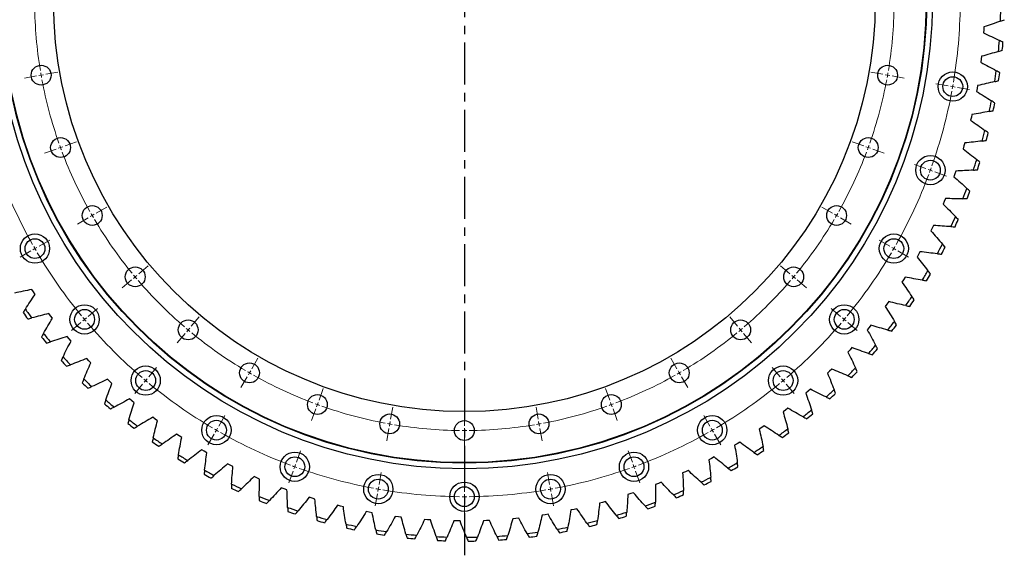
# Model space of a CAD drawing. Header units: millimetres. Extents: x 19 to 5115, y 5136 to 9143.
# Tile 6 of 13: x 872 to 1914, y 7615 to 8190. Entities that reach past the tile are written whole.
import ezdxf

# ---------------------------------------------------------------- set-up
doc = ezdxf.new("R2010")
doc.units = ezdxf.units.MM
doc.header["$LTSCALE"] = 20
doc.linetypes.add('CENTER', pattern=[10.16, 6.35, -1.27, 1.27, -1.27])

msp = doc.modelspace()

# ---------------------------------------------------------------- linework, layer by layer
at = {"linetype": 'CENTER', "ltscale": 0.35}
msp.add_line((1342.6, 8805.6), (1342.6, 7614.5), dxfattribs=at)
at = {"color": 7, "linetype": 'Continuous', "lineweight": 25}
for p, q in [((1892.5, 8178.9), (1892.3, 8175.7)), ((1892.7, 8182.1), (1892.5, 8178.9)), ((1889.9, 8147.8), (1889.5, 8144.6)), ((1890.2, 8151), (1889.9, 8147.8)), ((1885.5, 8117), (1884.9, 8113.8)), ((1886, 8120.1), (1885.5, 8117)), ((1880, 8089.5), (1879.4, 8086.4)), ((1879.4, 8086.4), (1878.6, 8083.3)), ((1872.4, 8059.3), (1871.5, 8056.2)), ((1871.5, 8056.2), (1870.6, 8053.2)), ((1863, 8029.6), (1862, 8026.6)), ((1862, 8026.6), (1860.9, 8023.5)), ((1850.7, 7997.5), (1849.5, 7994.5)), ((1851.9, 8000.4), (1850.7, 7997.5)), ((1837.9, 7969.1), (1836.5, 7966.2)), ((1839.3, 7972), (1837.9, 7969.1)), ((1825, 7944.2), (1823.5, 7941.4)), ((1823.5, 7941.4), (1821.9, 7938.6)), ((1807.5, 7914.6), (1805.8, 7912)), ((1809.2, 7917.4), (1807.5, 7914.6)), ((886.3, 7901.6), (884.5, 7904.3)), ((888.1, 7899), (886.3, 7901.6)), ((1791.9, 7891.4), (1790, 7888.8)), ((1790, 7888.8), (1788.2, 7886.2)), ((904.5, 7876.3), (902.6, 7878.9)), ((906.4, 7873.8), (904.5, 7876.3)), ((1771.2, 7864), (1769.1, 7861.5)), ((1773.1, 7866.5), (1771.2, 7864)), ((924.1, 7852), (922, 7854.5)), ((926.2, 7849.6), (924.1, 7852)), ((1750.9, 7840.3), (1748.7, 7838)), ((1753, 7842.7), (1750.9, 7840.3)), ((945, 7828.9), (942.8, 7831.3)), ((947.2, 7826.6), (945, 7828.9)), ((1731.6, 7820.1), (1729.3, 7817.8)), ((967.2, 7807), (964.9, 7809.2)), ((1729.3, 7817.8), (1727, 7815.6)), ((969.5, 7804.9), (967.2, 7807)), ((1708.9, 7798.7), (1706.5, 7796.6)), ((990.6, 7786.4), (988.1, 7788.5)), ((1706.5, 7796.6), (1704.1, 7794.5)), ((993.1, 7784.4), (990.6, 7786.4)), ((1685, 7778.7), (1682.5, 7776.7)), ((1015.1, 7767.2), (1012.6, 7769.1)), ((1017.7, 7765.3), (1015.1, 7767.2)), ((1682.5, 7776.7), (1680, 7774.7)), ((1657.5, 7758.1), (1654.8, 7756.3)), ((1660.1, 7760), (1657.5, 7758.1)), ((1040.7, 7749.4), (1038, 7751.2)), ((1043.4, 7747.7), (1040.7, 7749.4)), ((1631.4, 7741), (1628.7, 7739.4)), ((1634.1, 7742.7), (1631.4, 7741)), ((1067.2, 7733), (1064.5, 7734.7)), ((1070, 7731.5), (1067.2, 7733)), ((1604.4, 7725.4), (1601.6, 7723.9)), ((1607.2, 7727), (1604.4, 7725.4)), ((1094.7, 7718.2), (1091.8, 7719.7)), ((1097.5, 7716.8), (1094.7, 7718.2)), ((1122.9, 7705), (1120, 7706.3)), ((1125.8, 7703.7), (1122.9, 7705)), ((1576.6, 7711.4), (1573.7, 7710.1)), ((1579.5, 7712.8), (1576.6, 7711.4)), ((1151.8, 7693.4), (1148.8, 7694.5)), ((1154.8, 7692.3), (1151.8, 7693.4)), ((1548, 7699), (1545, 7697.8)), ((1551, 7700.2), (1548, 7699)), ((1181.3, 7683.4), (1178.3, 7684.4)), ((1184.4, 7682.5), (1181.3, 7683.4)), ((1518.7, 7688.2), (1515.7, 7687.2)), ((1521.8, 7689.2), (1518.7, 7688.2)), ((1211.4, 7675.1), (1208.3, 7675.9)), ((1214.5, 7674.4), (1211.4, 7675.1)), ((1488.9, 7679), (1485.8, 7678.2)), ((1492, 7679.9), (1488.9, 7679)), ((1241.9, 7668.5), (1238.7, 7669.2)), ((1245, 7668), (1241.9, 7668.5)), ((1272.7, 7663.7), (1269.5, 7664.2)), ((1275.8, 7663.3), (1272.7, 7663.7)), ((1400.3, 7662.3), (1397.1, 7662)), ((1428, 7665.9), (1424.8, 7665.4)), ((1431.2, 7666.4), (1428, 7665.9)), ((1458.7, 7671.6), (1455.5, 7671)), ((1461.8, 7672.3), (1458.7, 7671.6)), ((1303.7, 7660.6), (1300.5, 7660.9)), ((1306.9, 7660.4), (1303.7, 7660.6)), ((1334.8, 7659.3), (1331.6, 7659.4)), ((1338, 7659.3), (1334.8, 7659.3)), ((1366, 7659.7), (1362.8, 7659.6)), ((1369.2, 7659.9), (1366, 7659.7)), ((1397.1, 7662), (1393.9, 7661.7))]:
    msp.add_line(p, q, dxfattribs=at)
at = {"color": 0, "linetype": 'Continuous', "lineweight": 18}
for p, q in [((894.5, 8131), (897, 8131.5)), ((899.5, 8131.9), (912.3, 8134.2)), ((1785.8, 8131.9), (1773, 8134.2)), ((1790.7, 8131), (1788.3, 8131.5)), ((889.6, 8130.2), (876.8, 8127.9)), ((894.5, 8131), (892.1, 8130.6)), ((1790.7, 8131), (1793.2, 8130.6)), ((1795.6, 8130.2), (1808.4, 8127.9)), ((1854.7, 8119.7), (1841.9, 8122)), ((1859.7, 8118.9), (1857.2, 8119.3)), ((1859.7, 8118.9), (1862.1, 8118.4)), ((1864.6, 8118), (1877.4, 8115.7)), ((919.8, 8056.1), (932, 8060.6)), ((1765.5, 8056.1), (1753.3, 8060.6)), ((910.4, 8052.7), (898.2, 8048.3)), ((915.1, 8054.4), (912.7, 8053.6)), ((915.1, 8054.4), (917.4, 8055.3)), ((1770.2, 8054.4), (1767.8, 8055.3)), ((1770.2, 8054.4), (1772.5, 8053.6)), ((1774.9, 8052.7), (1787.1, 8048.3)), ((1831.3, 8032.2), (1819.1, 8036.6)), ((1836, 8030.5), (1833.6, 8031.3)), ((1836, 8030.5), (1838.3, 8029.6)), ((1840.7, 8028.8), (1852.9, 8024.3)), ((952.9, 7985), (964.2, 7991.5)), ((1732.3, 7985), (1721.1, 7991.5)), ((944.3, 7980), (933, 7973.5)), ((948.6, 7982.5), (946.4, 7981.3)), ((948.6, 7982.5), (950.7, 7983.8)), ((1736.7, 7982.5), (1734.5, 7983.8)), ((1736.7, 7982.5), (1738.8, 7981.3)), ((1741, 7980), (1752.3, 7973.5)), ((892.3, 7950), (903.6, 7956.5)), ((1793, 7950), (1781.7, 7956.5)), ((883.6, 7945), (872.4, 7938.5)), ((888, 7947.5), (885.8, 7946.3)), ((888, 7947.5), (890.1, 7948.8)), ((1797.3, 7947.5), (1795.1, 7948.8)), ((1797.3, 7947.5), (1799.5, 7946.3)), ((1801.6, 7945), (1812.9, 7938.5)), ((997.9, 7920.8), (1007.9, 7929.1)), ((1687.3, 7920.8), (1677.4, 7929.1)), ((990.2, 7914.4), (980.3, 7906)), ((994.1, 7917.6), (992.2, 7916)), ((994.1, 7917.6), (996, 7919.2)), ((1691.2, 7917.6), (1689.3, 7919.2)), ((1691.2, 7917.6), (1693.1, 7916)), ((1695, 7914.4), (1705, 7906)), ((944.3, 7875.8), (954.2, 7884.1)), ((1741, 7875.8), (1731, 7884.1)), ((940.5, 7872.6), (938.5, 7871)), ((940.5, 7872.6), (942.4, 7874.2)), ((1053.4, 7865.3), (1061.7, 7875.3)), ((1631.9, 7865.3), (1623.5, 7875.3)), ((1744.8, 7872.6), (1742.9, 7874.2)), ((1744.8, 7872.6), (1746.7, 7871)), ((936.6, 7869.4), (926.7, 7861)), ((1050.2, 7861.5), (1048.6, 7859.6)), ((1050.2, 7861.5), (1051.8, 7863.4)), ((1635.1, 7861.5), (1633.5, 7863.4)), ((1635.1, 7861.5), (1636.7, 7859.6)), ((1748.6, 7869.4), (1758.6, 7861)), ((1046.9, 7857.7), (1038.6, 7847.7)), ((1638.3, 7857.7), (1646.7, 7847.7)), ((1117.6, 7820.3), (1124.1, 7831.6)), ((1567.6, 7820.3), (1561.1, 7831.6)), ((1008.4, 7811.7), (1016.7, 7821.7)), ((1676.9, 7811.7), (1668.5, 7821.7)), ((1005.2, 7807.9), (1006.8, 7809.8)), ((1112.6, 7811.7), (1106.1, 7800.4)), ((1115.1, 7816), (1113.9, 7813.8)), ((1115.1, 7816), (1116.4, 7818.2)), ((1570.1, 7816), (1568.9, 7818.2)), ((1570.1, 7816), (1571.4, 7813.8)), ((1572.6, 7811.7), (1579.1, 7800.4)), ((1680.1, 7807.9), (1678.5, 7809.8)), ((1001.9, 7804), (993.6, 7794.1)), ((1005.2, 7807.9), (1003.6, 7806)), ((1188.7, 7787.2), (1193.2, 7799.4)), ((1496.5, 7787.2), (1492.1, 7799.4)), ((1680.1, 7807.9), (1681.7, 7806)), ((1683.3, 7804), (1691.7, 7794.1)), ((1185.3, 7777.8), (1180.9, 7765.6)), ((1187, 7782.5), (1186.2, 7780.1)), ((1187, 7782.5), (1187.9, 7784.8)), ((1264.5, 7766.9), (1266.7, 7779.7)), ((1420.8, 7766.9), (1418.5, 7779.7)), ((1498.2, 7782.5), (1497.4, 7784.8)), ((1498.2, 7782.5), (1499.1, 7780.1)), ((1500, 7777.8), (1504.4, 7765.6)), ((1082.6, 7759.7), (1089.1, 7771)), ((1342.6, 7760), (1342.6, 7773)), ((1602.6, 7759.7), (1596.1, 7771)), ((1080.1, 7755.4), (1081.4, 7757.5)), ((1262.7, 7757), (1260.5, 7744.2)), ((1263.6, 7762), (1263.2, 7759.5)), ((1263.6, 7762), (1264.1, 7764.4)), ((1342.6, 7755), (1342.6, 7757.5)), ((1421.6, 7762), (1421.2, 7764.4)), ((1421.6, 7762), (1422.1, 7759.5)), ((1422.5, 7757), (1424.8, 7744.2)), ((1605.1, 7755.4), (1603.9, 7757.5)), ((1077.6, 7751), (1071.1, 7739.8)), ((1080.1, 7755.4), (1078.9, 7753.2)), ((1342.6, 7755), (1342.6, 7752.5)), ((1342.6, 7750), (1342.6, 7737)), ((1605.1, 7755.4), (1606.4, 7753.2)), ((1607.6, 7751), (1614.1, 7739.8)), ((1164.8, 7721.4), (1169.2, 7733.6)), ((1520.5, 7721.4), (1516, 7733.6)), ((1163.1, 7716.7), (1162.2, 7714.4)), ((1163.1, 7716.7), (1163.9, 7719.1)), ((1522.2, 7716.7), (1521.3, 7719.1)), ((1522.2, 7716.7), (1523, 7714.4)), ((1161.4, 7712), (1156.9, 7699.8)), ((1252.3, 7697.9), (1254.6, 7710.7)), ((1432.9, 7697.9), (1430.7, 7710.7)), ((1523.9, 7712), (1528.3, 7699.8)), ((1251.5, 7693), (1251.9, 7695.5)), ((1342.6, 7690), (1342.6, 7703)), ((1433.8, 7693), (1433.4, 7695.5)), ((1250.6, 7688.1), (1248.3, 7675.3)), ((1251.5, 7693), (1251, 7690.6)), ((1342.6, 7685), (1342.6, 7687.5)), ((1342.6, 7685), (1342.6, 7682.5)), ((1433.8, 7693), (1434.2, 7690.6)), ((1434.7, 7688.1), (1436.9, 7675.3)), ((1342.6, 7680), (1342.6, 7667))]:
    msp.add_line(p, q, dxfattribs=at)
at = {"color": 7, "linetype": 'Continuous', "lineweight": 25}
for centre, radius in [((1342.6, 8210), 495.5), ((1342.6, 8210), 489.5), ((1342.6, 8210), 489), ((1342.6, 8210), 435), ((894.5, 8131), 10.5), ((1790.7, 8131), 10.5), ((1859.7, 8118.9), 15.5), ((1859.7, 8118.9), 10.5), ((915.1, 8054.4), 10.5), ((1770.2, 8054.4), 10.5), ((1836, 8030.5), 15.5), ((1836, 8030.5), 10.5), ((948.6, 7982.5), 10.5), ((1736.7, 7982.5), 10.5), ((888, 7947.5), 15.5), ((888, 7947.5), 10.5), ((1797.3, 7947.5), 15.5), ((1797.3, 7947.5), 10.5), ((994.1, 7917.6), 10.5), ((1691.2, 7917.6), 10.5), ((940.5, 7872.6), 15.5), ((940.5, 7872.6), 10.5), ((1744.8, 7872.6), 15.5), ((1744.8, 7872.6), 10.5), ((1050.2, 7861.5), 10.5), ((1635.1, 7861.5), 10.5), ((1005.2, 7807.9), 15.5), ((1115.1, 7816), 10.5), ((1570.1, 7816), 10.5), ((1680.1, 7807.9), 15.5), ((1005.2, 7807.9), 10.5), ((1680.1, 7807.9), 10.5), ((1187, 7782.5), 10.5), ((1498.2, 7782.5), 10.5), ((1080.1, 7755.4), 15.5), ((1263.6, 7762), 10.5), ((1421.6, 7762), 10.5), ((1605.1, 7755.4), 15.5), ((1080.1, 7755.4), 10.5), ((1342.6, 7755), 10.5), ((1605.1, 7755.4), 10.5), ((1163.1, 7716.7), 15.5), ((1163.1, 7716.7), 10.5), ((1522.2, 7716.7), 15.5), ((1522.2, 7716.7), 10.5), ((1251.5, 7693), 15.5), ((1433.8, 7693), 15.5), ((1251.5, 7693), 10.5), ((1342.6, 7685), 15.5), ((1342.6, 7685), 10.5), ((1433.8, 7693), 10.5)]:
    msp.add_circle(centre, radius, dxfattribs=at)
at = {"color": 0, "linetype": 'Continuous', "lineweight": 18}
for radius, start, end in [(455, 180.6296, 189.3704), (455, 350.6296, 359.3704), (525, 350.5457, 359.4543), (455, 189.6852, 190), (455, 350, 350.3148), (455, 190, 190.3148), (455, 190.6296, 199.3704), (455, 340.6296, 349.3704), (455, 349.6852, 350), (525, 350, 350.2728), (525, 340.5457, 349.4543), (525, 349.7272, 350), (455, 199.6852, 200), (455, 200, 200.3148), (455, 200.6296, 209.3704), (455, 330.6296, 339.3704), (455, 339.6852, 340), (455, 340, 340.3148), (525, 339.7272, 340), (525, 340, 340.2728), (525, 200.5457, 209.4543), (525, 330.5457, 339.4543), (455, 209.6852, 210), (455, 210, 210.3148), (455, 210.6296, 219.3704), (455, 320.6296, 329.3704), (455, 329.6852, 330), (455, 330, 330.3148), (525, 209.7272, 210), (525, 210, 210.2728), (525, 329.7272, 330), (525, 330, 330.2728), (525, 210.5457, 219.4543), (525, 320.5457, 329.4543), (455, 219.6852, 220), (455, 220, 220.3148), (455, 220.6296, 229.3704), (455, 310.6296, 319.3704), (455, 319.6852, 320), (455, 320, 320.3148), (525, 219.7272, 220), (525, 220, 220.2728), (525, 319.7272, 320), (525, 320, 320.2728), (525, 220.5457, 229.4543), (455, 229.6852, 230), (455, 230, 230.3148), (455, 309.6852, 310), (455, 310, 310.3148), (525, 310.5457, 319.4543), (455, 230.6296, 239.3704), (455, 300.6296, 309.3704), (525, 229.7272, 230), (455, 239.6852, 240), (455, 240, 240.3148), (455, 240.6296, 249.3704), (455, 290.6296, 299.3704), (455, 299.6852, 300), (455, 300, 300.3148), (525, 310, 310.2728), (525, 230, 230.2728), (525, 230.5457, 239.4543), (525, 300.5457, 309.4543), (525, 309.7272, 310), (455, 249.6852, 250), (455, 250, 250.3148), (455, 250.6296, 259.3704), (455, 280.6296, 289.3704), (455, 289.6852, 290), (455, 290, 290.3148), (525, 239.7272, 240), (455, 259.6852, 260), (455, 260, 260.3148), (455, 260.6296, 269.3704), (455, 270.6296, 279.3704), (455, 279.6852, 280), (455, 280, 280.3148), (525, 300, 300.2728), (525, 240, 240.2728), (525, 240.5457, 249.4543), (455, 269.6852, 270), (455, 270, 270.3148), (525, 290.5457, 299.4543), (525, 299.7272, 300), (525, 249.7272, 250), (525, 250, 250.2728), (525, 250.5457, 259.4543), (525, 280.5457, 289.4543), (525, 289.7272, 290), (525, 290, 290.2728), (525, 259.7272, 260), (525, 280, 280.2728), (525, 260, 260.2728), (525, 260.5457, 269.4543), (525, 269.7272, 270), (525, 270, 270.2728), (525, 270.5457, 279.4543), (525, 279.7272, 280)]:
    msp.add_arc((1342.6, 8210), radius, start, end, dxfattribs=at)
at = {"color": 7, "linetype": 'Continuous', "lineweight": 25}
for radius, start, end in [(568, 357.7935, 358.9633), (568, 354.5502, 355.72), (572, 354.7169, 355.5534), (568, 351.307, 352.4768), (572, 351.4736, 352.3102), (568, 348.0637, 349.2336), (572, 348.2304, 349.0669), (568, 344.8205, 345.9903), (572, 344.9871, 345.8237), (568, 341.5772, 342.7471), (572, 341.7439, 342.5804), (568, 338.334, 339.5038), (572, 338.5007, 339.3372), (568, 335.0908, 336.2606), (572, 335.2574, 336.0939), (568, 331.8475, 333.0173), (572, 332.0142, 332.8507), (568, 328.6043, 329.7741), (572, 328.7709, 329.6075), (568, 325.361, 326.5309), (572, 325.5277, 326.3642), (568, 215.0908, 216.2606), (572, 215.2574, 216.0939), (568, 322.1178, 323.2876), (572, 322.2844, 323.121), (572, 218.5007, 219.3372), (568, 218.334, 219.5038), (568, 318.8745, 320.0444), (572, 319.0412, 319.8777), (572, 221.7439, 222.5804), (568, 221.5772, 222.7471), (568, 315.6313, 316.8011), (568, 224.8205, 225.9903), (572, 315.798, 316.6345), (572, 224.9871, 225.8237), (568, 312.3881, 313.5579), (568, 228.0637, 229.2336), (572, 312.5547, 313.3912), (572, 228.2304, 229.0669), (568, 309.1448, 310.3146), (568, 231.307, 232.4768), (572, 309.3115, 310.148), (572, 231.4736, 232.3102), (568, 305.9016, 307.0714), (568, 234.5502, 235.72), (572, 306.0682, 306.9048), (572, 234.7169, 235.5534), (568, 302.6583, 303.8282), (572, 237.9601, 238.7966), (568, 237.7935, 238.9633), (572, 302.825, 303.6615), (568, 299.4151, 300.5849), (572, 299.5817, 300.4183), (572, 241.2034, 242.0399), (568, 241.0367, 242.2065), (568, 296.1718, 297.3417), (572, 244.4466, 245.2831), (568, 244.28, 245.4498), (572, 296.3385, 297.175), (568, 247.5232, 248.693), (568, 292.9286, 294.0984), (572, 293.0952, 293.9318), (572, 247.6898, 248.5264), (568, 250.7664, 251.9363), (568, 289.6854, 290.8552), (572, 289.852, 290.6885), (572, 250.9331, 251.7696), (568, 254.0097, 255.1795), (568, 286.4421, 287.6119), (572, 286.6088, 287.4453), (572, 254.1763, 255.0129), (568, 257.2529, 258.4228), (572, 257.4196, 258.2561), (568, 279.9556, 281.1255), (568, 283.1989, 284.3687), (572, 283.3655, 284.202), (568, 260.4962, 261.666), (572, 260.6628, 261.4993), (568, 263.7394, 264.9092), (572, 263.9061, 264.7426), (568, 266.9827, 268.1525), (568, 270.2259, 271.3957), (568, 273.4691, 274.639), (568, 276.7124, 277.8822), (572, 276.879, 277.7156), (572, 280.1223, 280.9588), (572, 267.1493, 267.9858), (572, 270.3925, 271.2291), (572, 273.6358, 274.4723)]:
    msp.add_arc((1342.6, 8210), radius, start, end, dxfattribs=at)
for points in [[(1910.2, 8188.2), (1904.4, 8186), (1898.6, 8184), (1892.7, 8182.1)], [(1910.2, 8188.2), (1911.6, 8188.7), (1912.9, 8189.2), (1914.3, 8189.7)], [(1892.3, 8175.7), (1897.9, 8173.1), (1903.5, 8170.4), (1909, 8167.7)], [(1912.9, 8165.7), (1911.6, 8166.4), (1910.3, 8167), (1909, 8167.7)], [(1908.1, 8156.1), (1902.1, 8154.3), (1896.2, 8152.6), (1890.2, 8151)], [(1908.1, 8156.1), (1909.4, 8156.5), (1910.8, 8156.9), (1912.2, 8157.4)], [(1889.5, 8144.6), (1895, 8141.7), (1900.4, 8138.8), (1905.7, 8135.7)], [(1909.5, 8133.5), (1908.2, 8134.2), (1907, 8135), (1905.7, 8135.7)], [(1904.1, 8124.2), (1898.1, 8122.7), (1892.1, 8121.4), (1886, 8120.1)], [(1904.1, 8124.2), (1905.5, 8124.5), (1906.9, 8124.9), (1908.3, 8125.2)], [(1884.9, 8113.8), (1890.2, 8110.6), (1895.4, 8107.3), (1900.6, 8103.9)], [(1904.2, 8101.6), (1903, 8102.4), (1901.8, 8103.1), (1900.6, 8103.9)], [(1898.3, 8092.6), (1892.3, 8091.4), (1886.2, 8090.4), (1880, 8089.5)], [(1898.3, 8092.6), (1899.8, 8092.8), (1901.2, 8093.1), (1902.6, 8093.4)], [(1878.6, 8083.3), (1883.7, 8079.8), (1888.7, 8076.2), (1893.7, 8072.5)], [(1897.2, 8070), (1896.1, 8070.8), (1894.9, 8071.7), (1893.7, 8072.5)], [(1890.8, 8061.3), (1884.7, 8060.5), (1878.5, 8059.9), (1872.4, 8059.3)], [(1890.8, 8061.3), (1892.2, 8061.5), (1893.7, 8061.7), (1895.1, 8061.9)], [(1870.6, 8053.2), (1875.5, 8049.4), (1880.3, 8045.5), (1885.1, 8041.6)], [(1888.4, 8038.8), (1887.3, 8039.7), (1886.2, 8040.7), (1885.1, 8041.6)], [(1881.5, 8030.5), (1875.3, 8030.1), (1869.2, 8029.8), (1863, 8029.6)], [(1881.5, 8030.5), (1883, 8030.6), (1884.4, 8030.7), (1885.8, 8030.9)], [(1860.9, 8023.5), (1865.5, 8019.5), (1870.1, 8015.4), (1874.7, 8011.2)], [(1877.8, 8008.2), (1876.8, 8009.2), (1875.7, 8010.2), (1874.7, 8011.2)], [(1870.5, 8000.3), (1864.3, 8000.3), (1858.1, 8000.3), (1851.9, 8000.4)], [(1870.5, 8000.3), (1871.9, 8000.4), (1873.4, 8000.4), (1874.8, 8000.4)], [(1849.5, 7994.5), (1853.9, 7990.2), (1858.3, 7985.8), (1862.6, 7981.4)], [(1865.6, 7978.2), (1864.6, 7979.3), (1863.6, 7980.3), (1862.6, 7981.4)], [(1836.5, 7966.2), (1840.7, 7961.6), (1844.8, 7957), (1848.8, 7952.3)], [(1857.8, 7970.8), (1851.6, 7971.1), (1845.4, 7971.5), (1839.3, 7972)], [(1857.8, 7970.8), (1859.2, 7970.7), (1860.7, 7970.7), (1862.1, 7970.6)], [(1843.4, 7942), (1837.3, 7942.7), (1831.1, 7943.4), (1825, 7944.2)], [(1851.6, 7949), (1850.7, 7950.1), (1849.7, 7951.2), (1848.8, 7952.3)], [(1821.9, 7938.6), (1825.8, 7933.9), (1829.6, 7929), (1833.4, 7924.1)], [(1843.4, 7942), (1844.9, 7941.9), (1846.3, 7941.8), (1847.7, 7941.6)], [(1836, 7920.7), (1835.2, 7921.8), (1834.3, 7923), (1833.4, 7924.1)], [(1827.5, 7914.1), (1821.4, 7915.1), (1815.3, 7916.2), (1809.2, 7917.4)], [(1827.5, 7914.1), (1828.9, 7913.9), (1830.3, 7913.7), (1831.7, 7913.5)], [(884.5, 7904.3), (878.5, 7902.9), (872.4, 7901.7), (866.4, 7900.5)], [(1805.8, 7912), (1809.4, 7907), (1813, 7901.9), (1816.4, 7896.8)], [(877.9, 7883.5), (881.2, 7888.7), (884.6, 7893.9), (888.1, 7899)], [(1809.9, 7887.2), (1803.9, 7888.5), (1797.9, 7889.9), (1791.9, 7891.4)], [(1818.9, 7893.2), (1818.1, 7894.4), (1817.3, 7895.6), (1816.4, 7896.8)], [(877.9, 7883.5), (877.1, 7882.3), (876.3, 7881.1), (875.5, 7879.9)], [(1788.2, 7886.2), (1791.5, 7881), (1794.8, 7875.8), (1798, 7870.5)], [(1809.9, 7887.2), (1811.4, 7886.9), (1812.8, 7886.6), (1814.2, 7886.3)], [(880.4, 7873.1), (881.8, 7873.4), (883.2, 7873.7), (884.6, 7874.1)], [(902.6, 7878.9), (896.6, 7877.2), (890.6, 7875.6), (884.6, 7874.1)], [(897.1, 7857.7), (900.1, 7863.1), (903.2, 7868.5), (906.4, 7873.8)], [(1769.1, 7861.5), (1772.2, 7856.2), (1775.1, 7850.8), (1778, 7845.3)], [(1790.9, 7861.3), (1785, 7862.9), (1779, 7864.7), (1773.1, 7866.5)], [(1790.9, 7861.3), (1792.3, 7860.9), (1793.7, 7860.5), (1795.1, 7860.1)], [(1800.2, 7866.8), (1799.4, 7868), (1798.7, 7869.3), (1798, 7870.5)], [(897.1, 7857.7), (896.4, 7856.5), (895.7, 7855.2), (895, 7854)], [(922, 7854.5), (916.2, 7852.5), (910.3, 7850.5), (904.4, 7848.7)], [(900.2, 7847.5), (901.6, 7847.9), (903, 7848.3), (904.4, 7848.7)], [(917.7, 7833.1), (920.4, 7838.7), (923.3, 7844.2), (926.2, 7849.6)], [(1770.5, 7836.5), (1764.6, 7838.5), (1758.8, 7840.5), (1753, 7842.7)], [(1780, 7841.4), (1779.4, 7842.7), (1778.7, 7844), (1778, 7845.3)], [(917.7, 7833.1), (917.1, 7831.8), (916.5, 7830.5), (915.8, 7829.2)], [(942.8, 7831.3), (937.1, 7828.9), (931.3, 7826.7), (925.5, 7824.5)], [(1748.7, 7838), (1751.5, 7832.4), (1754.1, 7826.9), (1756.7, 7821.2)], [(1770.5, 7836.5), (1771.9, 7836), (1773.2, 7835.5), (1774.6, 7835.1)], [(921.4, 7823), (922.8, 7823.5), (924.2, 7824), (925.5, 7824.5)], [(939.7, 7809.7), (942.1, 7815.4), (944.6, 7821), (947.2, 7826.6)], [(1748.7, 7812.9), (1742.9, 7815.2), (1737.2, 7817.6), (1731.6, 7820.1)], [(1758.5, 7817.3), (1757.9, 7818.6), (1757.3, 7819.9), (1756.7, 7821.2)], [(939.7, 7809.7), (939.2, 7808.3), (938.6, 7807), (938.1, 7805.7)], [(964.9, 7809.2), (959.3, 7806.6), (953.7, 7804), (948, 7801.5)], [(1727, 7815.6), (1729.5, 7809.9), (1731.8, 7804.2), (1734, 7798.4)], [(1748.7, 7812.9), (1750, 7812.3), (1751.3, 7811.8), (1752.7, 7811.2)], [(944, 7799.8), (945.3, 7800.4), (946.7, 7800.9), (948, 7801.5)], [(963, 7787.5), (965.1, 7793.3), (967.3, 7799.1), (969.5, 7804.9)], [(1725.5, 7790.5), (1719.9, 7793.2), (1714.4, 7795.9), (1708.9, 7798.7)], [(1735.6, 7794.4), (1735.1, 7795.7), (1734.5, 7797.1), (1734, 7798.4)], [(963, 7787.5), (962.5, 7786.2), (962.1, 7784.8), (961.6, 7783.4)], [(988.1, 7788.5), (982.7, 7785.5), (977.3, 7782.6), (971.7, 7779.8)], [(1704.1, 7794.5), (1706.2, 7788.7), (1708.2, 7782.8), (1710.1, 7776.9)], [(1725.5, 7790.5), (1726.8, 7789.9), (1728.2, 7789.3), (1729.5, 7788.7)], [(967.9, 7777.9), (969.2, 7778.6), (970.4, 7779.2), (971.7, 7779.8)], [(987.5, 7766.7), (989.3, 7772.6), (991.1, 7778.6), (993.1, 7784.4)], [(1701.2, 7769.5), (1695.8, 7772.5), (1690.4, 7775.5), (1685, 7778.7)], [(1711.4, 7772.8), (1711, 7774.2), (1710.6, 7775.6), (1710.1, 7776.9)], [(987.5, 7766.7), (987.1, 7765.3), (986.7, 7763.9), (986.3, 7762.6)], [(1012.6, 7769.1), (1007.3, 7765.9), (1002, 7762.7), (996.7, 7759.6)], [(1680, 7774.7), (1681.8, 7768.8), (1683.5, 7762.8), (1685, 7756.8)], [(1701.2, 7769.5), (1702.5, 7768.8), (1703.7, 7768.2), (1705, 7767.5)], [(992.9, 7757.4), (994.2, 7758.1), (995.4, 7758.8), (996.7, 7759.6)], [(1013.2, 7747.3), (1014.6, 7753.4), (1016.1, 7759.4), (1017.7, 7765.3)], [(1654.8, 7756.3), (1656.3, 7750.3), (1657.6, 7744.3), (1658.8, 7738.2)], [(1675.7, 7749.9), (1670.4, 7753.2), (1665.2, 7756.5), (1660.1, 7760)], [(1686.1, 7752.6), (1685.7, 7754), (1685.4, 7755.4), (1685, 7756.8)], [(1013.2, 7747.3), (1012.9, 7745.9), (1012.5, 7744.5), (1012.2, 7743.1)], [(1038, 7751.2), (1033, 7747.6), (1027.9, 7744.1), (1022.7, 7740.7)], [(1039.9, 7729.4), (1041, 7735.5), (1042.1, 7741.6), (1043.4, 7747.7)], [(1675.7, 7749.9), (1676.9, 7749.2), (1678.2, 7748.4), (1679.4, 7747.7)], [(1019.1, 7738.3), (1020.3, 7739.1), (1021.5, 7739.9), (1022.7, 7740.7)], [(1628.7, 7739.4), (1629.8, 7733.3), (1630.7, 7727.2), (1631.6, 7721.1)], [(1649.1, 7731.8), (1644.1, 7735.4), (1639.1, 7739), (1634.1, 7742.7)], [(1659.7, 7733.9), (1659.4, 7735.4), (1659.1, 7736.8), (1658.8, 7738.2)], [(1039.9, 7729.4), (1039.7, 7728), (1039.4, 7726.6), (1039.2, 7725.2)], [(1064.5, 7734.7), (1059.6, 7730.8), (1054.7, 7727), (1049.8, 7723.4)], [(1067.6, 7713.1), (1068.3, 7719.2), (1069.1, 7725.4), (1070, 7731.5)], [(1621.6, 7715.3), (1616.7, 7719.1), (1611.9, 7723), (1607.2, 7727)], [(1649.1, 7731.8), (1650.3, 7731), (1651.5, 7730.2), (1652.7, 7729.4)], [(1046.3, 7720.8), (1047.5, 7721.6), (1048.6, 7722.5), (1049.8, 7723.4)], [(1091.8, 7719.7), (1087.2, 7715.6), (1082.5, 7711.5), (1077.8, 7707.6)], [(1096.1, 7698.3), (1096.5, 7704.5), (1097, 7710.7), (1097.5, 7716.8)], [(1601.6, 7723.9), (1602.3, 7717.8), (1603, 7711.7), (1603.5, 7705.5)], [(1621.6, 7715.3), (1622.7, 7714.4), (1623.9, 7713.5), (1625, 7712.6)], [(1632.2, 7716.8), (1632, 7718.2), (1631.8, 7719.6), (1631.6, 7721.1)], [(1067.6, 7713.1), (1067.4, 7711.6), (1067.2, 7710.2), (1067.1, 7708.8)], [(1074.4, 7704.8), (1075.6, 7705.7), (1076.7, 7706.6), (1077.8, 7707.6)], [(1120, 7706.3), (1115.6, 7701.9), (1111.1, 7697.6), (1106.6, 7693.4)], [(1573.7, 7710.1), (1574.1, 7703.9), (1574.4, 7697.7), (1574.5, 7691.5)], [(1593.2, 7700.3), (1588.5, 7704.4), (1584, 7708.5), (1579.5, 7712.8)], [(1603.9, 7701.2), (1603.8, 7702.6), (1603.6, 7704.1), (1603.5, 7705.5)], [(1096.1, 7698.3), (1096, 7696.9), (1096, 7695.4), (1095.9, 7694)], [(1103.5, 7690.4), (1104.5, 7691.4), (1105.6, 7692.4), (1106.6, 7693.4)], [(1125.5, 7685.2), (1125.5, 7691.4), (1125.6, 7697.6), (1125.8, 7703.7)], [(1148.8, 7694.5), (1144.7, 7689.9), (1140.5, 7685.3), (1136.2, 7680.9)], [(1545, 7697.8), (1545.1, 7691.6), (1545, 7685.4), (1544.8, 7679.3)], [(1563.9, 7686.9), (1559.5, 7691.3), (1555.2, 7695.7), (1551, 7700.2)], [(1593.2, 7700.3), (1594.2, 7699.3), (1595.3, 7698.4), (1596.4, 7697.4)], [(1125.5, 7685.2), (1125.5, 7683.7), (1125.5, 7682.3), (1125.5, 7680.9)], [(1155.5, 7673.7), (1155.2, 7679.9), (1154.9, 7686.1), (1154.8, 7692.3)], [(1178.3, 7684.4), (1174.4, 7679.5), (1170.5, 7674.7), (1166.5, 7670)], [(1515.7, 7687.2), (1515.4, 7681), (1515, 7674.8), (1514.5, 7668.7)], [(1534, 7675.2), (1529.8, 7679.8), (1525.8, 7684.5), (1521.8, 7689.2)], [(1563.9, 7686.9), (1564.9, 7685.9), (1566, 7684.9), (1567, 7683.9)], [(1574.7, 7687.2), (1574.6, 7688.7), (1574.6, 7690.1), (1574.5, 7691.5)], [(1133.2, 7677.7), (1134.2, 7678.8), (1135.2, 7679.8), (1136.2, 7680.9)], [(1155.5, 7673.7), (1155.6, 7672.3), (1155.7, 7670.9), (1155.8, 7669.4)], [(1186.2, 7664), (1185.5, 7670.2), (1184.9, 7676.3), (1184.4, 7682.5)], [(1208.3, 7675.9), (1204.7, 7670.9), (1201.1, 7665.9), (1197.3, 7660.9)], [(1217.3, 7656), (1216.3, 7662.1), (1215.3, 7668.3), (1214.5, 7674.4)], [(1485.8, 7678.2), (1485.2, 7672.1), (1484.4, 7665.9), (1483.6, 7659.8)], [(1503.4, 7665.3), (1499.5, 7670.1), (1495.7, 7675), (1492, 7679.9)], [(1534, 7675.2), (1534.9, 7674.2), (1535.9, 7673.1), (1536.9, 7672)], [(1544.7, 7674.9), (1544.8, 7676.4), (1544.8, 7677.8), (1544.8, 7679.3)], [(1163.7, 7666.8), (1164.6, 7667.8), (1165.6, 7668.9), (1166.5, 7670)], [(1186.2, 7664), (1186.3, 7662.6), (1186.5, 7661.1), (1186.7, 7659.7)], [(1238.7, 7669.2), (1235.5, 7663.9), (1232.1, 7658.7), (1228.6, 7653.6)], [(1248.8, 7649.8), (1247.5, 7655.9), (1246.2, 7661.9), (1245, 7668)], [(1269.5, 7664.2), (1266.5, 7658.7), (1263.5, 7653.4), (1260.3, 7648)], [(1280.7, 7645.4), (1279, 7651.4), (1277.4, 7657.3), (1275.8, 7663.3)], [(1409, 7645.9), (1406, 7651.3), (1403.1, 7656.8), (1400.3, 7662.3)], [(1424.8, 7665.4), (1423.5, 7659.4), (1422.1, 7653.4), (1420.5, 7647.4)], [(1440.8, 7650.6), (1437.5, 7655.8), (1434.3, 7661.1), (1431.2, 7666.4)], [(1455.5, 7671), (1454.5, 7664.9), (1453.4, 7658.8), (1452.2, 7652.7)], [(1472.3, 7657), (1468.7, 7662.1), (1465.2, 7667.2), (1461.8, 7672.3)], [(1503.4, 7665.3), (1504.3, 7664.1), (1505.2, 7663), (1506.1, 7661.9)], [(1514.1, 7664.4), (1514.2, 7665.8), (1514.4, 7667.2), (1514.5, 7668.7)], [(1194.7, 7657.5), (1195.6, 7658.6), (1196.5, 7659.8), (1197.3, 7660.9)], [(1217.3, 7656), (1217.5, 7654.6), (1217.8, 7653.2), (1218, 7651.8)], [(1226.2, 7650), (1227, 7651.2), (1227.8, 7652.4), (1228.6, 7653.6)], [(1300.5, 7660.9), (1297.8, 7655.3), (1295.1, 7649.8), (1292.2, 7644.3)], [(1312.7, 7642.8), (1310.7, 7648.7), (1308.7, 7654.5), (1306.9, 7660.4)], [(1331.6, 7659.4), (1329.3, 7653.7), (1326.9, 7648), (1324.3, 7642.3)], [(1344.9, 7642), (1342.5, 7647.8), (1340.2, 7653.5), (1338, 7659.3)], [(1362.8, 7659.6), (1360.8, 7653.8), (1358.7, 7648), (1356.5, 7642.2)], [(1377, 7643.1), (1374.3, 7648.6), (1371.7, 7654.3), (1369.2, 7659.9)], [(1393.9, 7661.7), (1392.2, 7655.7), (1390.4, 7649.8), (1388.6, 7643.9)], [(1451.4, 7648.5), (1451.7, 7649.9), (1451.9, 7651.3), (1452.2, 7652.7)], [(1472.3, 7657), (1473.2, 7655.9), (1474, 7654.7), (1474.9, 7653.5)], [(1483, 7655.5), (1483.2, 7657), (1483.4, 7658.4), (1483.6, 7659.8)], [(1248.8, 7649.8), (1249.2, 7648.4), (1249.5, 7647), (1249.8, 7645.6)], [(1258.1, 7644.3), (1258.8, 7645.6), (1259.6, 7646.8), (1260.3, 7648)], [(1280.7, 7645.4), (1281.1, 7644), (1281.5, 7642.7), (1281.9, 7641.3)], [(1290.2, 7640.4), (1290.9, 7641.7), (1291.6, 7643), (1292.2, 7644.3)], [(1312.7, 7642.8), (1313.2, 7641.5), (1313.7, 7640.1), (1314.2, 7638.7)], [(1322.5, 7638.4), (1323.1, 7639.7), (1323.7, 7641), (1324.3, 7642.3)], [(1344.9, 7642), (1345.4, 7640.7), (1346, 7639.4), (1346.5, 7638.1)], [(1354.9, 7638.2), (1355.4, 7639.5), (1355.9, 7640.9), (1356.5, 7642.2)], [(1377, 7643.1), (1377.6, 7641.8), (1378.3, 7640.5), (1378.9, 7639.2)], [(1387.2, 7639.8), (1387.7, 7641.2), (1388.1, 7642.5), (1388.6, 7643.9)], [(1409, 7645.9), (1409.7, 7644.7), (1410.4, 7643.4), (1411.1, 7642.2)], [(1419.4, 7643.2), (1419.8, 7644.6), (1420.2, 7646), (1420.5, 7647.4)], [(1440.8, 7650.6), (1441.6, 7649.4), (1442.4, 7648.2), (1443.2, 7646.9)]]:
    msp.add_open_spline(points, degree=3, dxfattribs=at)

doc.saveas('drawing.dxf')
